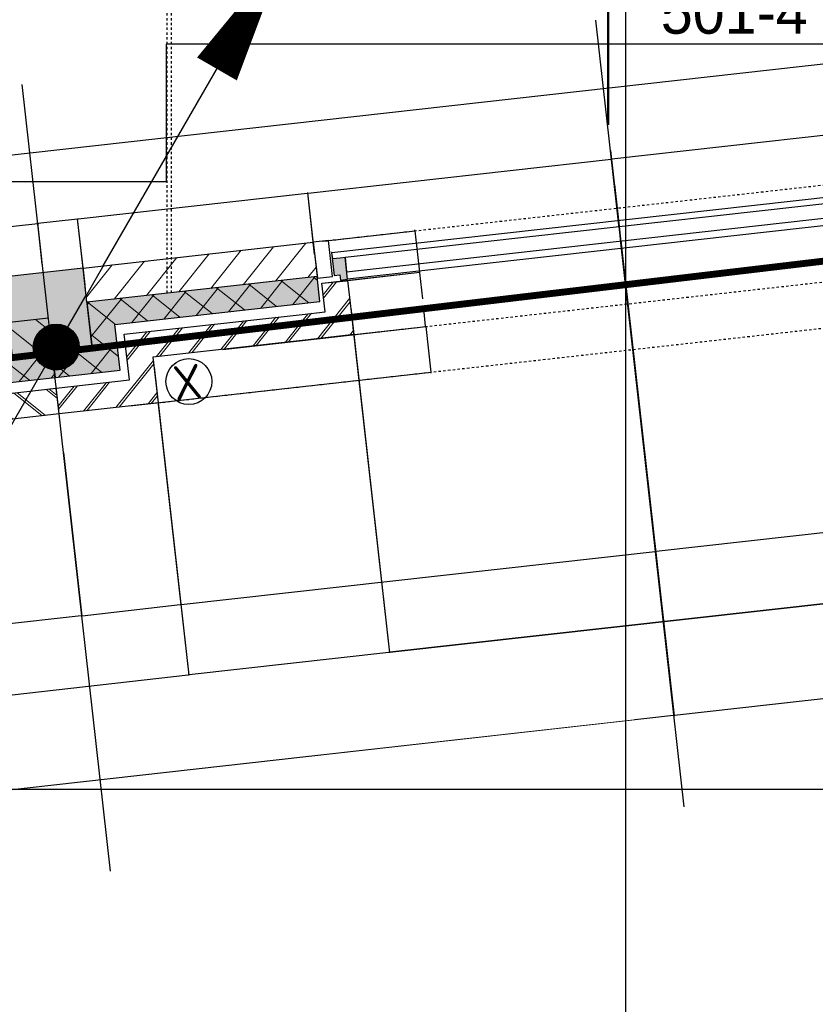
# Model space of a CAD drawing. Header units: millimetres. Extents: x -38031 to 110605, y -22066 to 88711.
# Tile 68 of 150: x 47969 to 51436, y 2562 to 6853. Entities that reach past the tile are written whole.
import ezdxf

# ---------------------------------------------------------------- set-up
doc = ezdxf.new("R2010")
doc.units = ezdxf.units.MM
doc.header["$LTSCALE"] = 50
doc.set_wipeout_variables(frame=1)
for name, pattern in [('HIDDEN', [9.525, 6.35, -3.175]), ('STYLE_01', [0.41664, 0.20828, -0.20836]), ('STYLE_06', [1.04164, 0.625, -0.20828, 0.06943, -0.13893])]:
    doc.linetypes.add(name, pattern=pattern)
for name, color, linetype in [('AL$1A---_ALGEMEEN', 8, 'Continuous'), ('AM$1A---_ARCERING', 8, 'Continuous'), ('AT$1A---_TEKST100', 8, 'Continuous'), ('Bouwkundig', 8, 'Continuous'), ('brandscheiding', 5, 'HIDDEN'), ('EL6121--', 3, 'Continuous'), ('stramien', 1, 'Continuous'), ('versterkte strook', 7, 'Continuous')]:
    doc.layers.add(name, color=color, linetype=linetype)
doc.styles.add('Arial', font='ARIAL.TTF')
doc.styles.add('Arial (bold)', font='iso.shx')
doc.styles.add('Geneva', font='txt')
doc.styles.get("Standard").update_dxf_attribs({"font": 'iso.shx'})
doc.dimstyles.new('VyA', dxfattribs={"dimtxt": 2.272868, "dimasz": 2.120801, "dimexe": 1.5, "dimexo": 1.59, "dimgap": 0.5, "dimtad": 1, "dimdec": 0, "dimzin": 11, "dimtxsty": 'Arial', "dimblk": 'VW_SLASH', "dimcen": 0, "dimdle": 1, "dimazin": 0, "dimtfac": 0.8, "dimtdec": 0, "dimtix": 1, "dimtmove": 0, "dimatfit": 0, "dimldrblk": 'VW_FILLEDARROW', "dimfxl": 0, "dimfrac": 2, "dimtolj": 1, "dimtzin": 11, "dimarcsym": 0})
pattern_1 = [(135, (0, 0), (70.71068, 70.71068), []), (45, (299.34, -299.34), (70.71068, -70.71068), [])]
pattern_2 = [(45, (0, 0), (70.71068, -70.71068), []), (45, (7.07, -7.07), (70.71068, -70.71068), [])]
pattern_3 = [(45, (0, 0), (70.71068, -70.71068), [])]

# ---------------------------------------------------------------- blocks, each defined once
blk = doc.blocks.new('E00170')
at = {"color": 0, "linetype": 'Continuous'}
for q in [(5, 8.66), (-5, -8.66)]:
    blk.add_line((0, 0), q, dxfattribs=at)
for points in [[(5, 8.66, 0, 1, 0), (3.5, 6.062, 1, 1, 0)], [(-5, -8.66, 0, 1, 0), (-3.5, -6.062, 1, 1, 0)]]:
    blk.add_lwpolyline(points, format="xyseb", dxfattribs=at)
at = {"color": 0, "const_width": 0.5}
blk.add_lwpolyline([(-0.25, 0, 1), (0.25, 0, 1)], format="xyb", close=True, dxfattribs=at)
at = {"color": 0, "linetype": 'Continuous'}
blk.add_circle((0, 0), 0.5, dxfattribs=at)
blk = doc.blocks.new('detailnr plf ver')
at = {"layer": 'AL$1A---_ALGEMEEN', "color": 0, "lineweight": 50}
blk.add_line((0, -300), (0, 300), dxfattribs=at)
at = {"layer": 'AL$1A---_ALGEMEEN', "color": 0, "flags": 1}
blk.add_attdef('detailnr', (0, -300), '', height=0.2, dxfattribs=at)
at = {"layer": 'AT$1A---_TEKST100', "insert": (229.7, 614.1), "char_height": 187.134, "attachment_point": 1, "line_spacing_factor": 1.057281, "style": 'Geneva'}
blk.add_mtext('{\\C256;\\ldetail \\P501-4}', dxfattribs=at)
blk = doc.blocks.new('zijdetail kozijn 2kops')
at = {"color": 0}
blk.add_wipeout([(-63, 420), (-130, 420), (-130, 262), (-63, 262)], dxfattribs=at).dxf.layer = 'AL$1A---_ALGEMEEN'
at = {"layer": 'AM$1A---_ARCERING', "linetype": 'Continuous', "lineweight": 0}
blk.add_hatch(color=256, dxfattribs=at).paths.add_polyline_path([(-54.2, 338), (-54.2, 366), (-56, 366), (-56, 266), (-31, 266), (-31, 243), (0, 243), (0, 338), (-22, 338)])
at = {"layer": 'AL$1A---_ALGEMEEN', "color": 0}
for points in [[(-63, 420), (-130, 420), (-130, 262), (-63, 262)], [(-54.2, 338), (-54.2, 366), (-56, 366), (-56, 266), (-31, 266), (-31, 243), (0, 243), (0, 338), (-22, 338)]]:
    blk.add_lwpolyline(points, close=True, dxfattribs=at)
blk = doc.blocks.new('31x_alu-bg-mk105b-p')
at = {"color": 0}
blk.add_wipeout([(-338, 1648), (-338, 0), (-276, 0), (-276, 1648)], dxfattribs=at).dxf.layer = 'AL$1A---_ALGEMEEN'
at = {"layer": 'AL$1A---_ALGEMEEN', "color": 0}
blk.add_lwpolyline([(-338, 1648), (-338, 0), (-276, 0), (-276, 1648)], close=True, dxfattribs=at)
at = {"layer": 'AL$1A---_ALGEMEEN', "color": 0, "xscale": -1, "rotation": 90}
blk.add_blockref('zijdetail kozijn 2kops', (0, 1648), dxfattribs=at)
at = {"layer": 'AL$1A---_ALGEMEEN', "color": 0, "rotation": 90}
blk.add_blockref('zijdetail kozijn 2kops', (0, 0), dxfattribs=at)
at = {"layer": 'AL$1A---_ALGEMEEN', "color": 0}
for p, q in [((-270, 2082), (-270, 1778)), ((-366, 1702.2), (-366, -54.2)), ((-270, -434), (-270, -130))]:
    blk.add_line(p, q, dxfattribs=at)
at = {"layer": 'AL$1A---_ALGEMEEN', "color": 0, "linetype": 'STYLE_01'}
blk.add_line((-420, 1711), (-420, -63), dxfattribs=at)
at = {"color": 0}
for points in [[(0, 1648), (-238, 1648), (-238, 1761), (-114, 1761), (-113, 1761), (-113, 2082), (0, 2082), (0, 1761)], [(0, 0), (-238, 0), (-238, -113), (-114, -113), (-113, -113), (-113, -434), (0, -434), (0, -113)]]:
    blk.add_wipeout(points, dxfattribs=at).dxf.layer = 'AL$1A---_ALGEMEEN'
at = {"layer": 'AM$1A---_ARCERING', "linetype": 'Continuous', "lineweight": 0}
for points in [[(-270, 1778), (-160, 1778), (-160, 2082), (-270, 2082)], [(-270, -130), (-160, -130), (-160, -434), (-270, -434)]]:
    blk.add_hatch(color=256, dxfattribs=at).paths.add_polyline_path(points)
at = {"layer": 'AM$1A---_ARCERING', "linetype": 'Continuous', "lineweight": 5}
h = blk.add_hatch(dxfattribs=at)
h.set_pattern_fill('ISOLATIE', color=256, style=0, pattern_type=2)
h.set_pattern_definition(pattern_1)
h.paths.add_polyline_path([(-270, 1778), (-160, 1778), (-160, 2082), (-270, 2082)])
h = blk.add_hatch(dxfattribs=at)
h.set_pattern_fill('BAKSTEEN', color=256, style=0, pattern_type=2)
h.set_pattern_definition(pattern_2)
h.paths.add_polyline_path([(0, 1648), (-238, 1648), (-238, 1761), (-114, 1761), (-113, 1761), (-113, 2082), (0, 2082), (0, 1761)])
h = blk.add_hatch(dxfattribs=at)
h.set_pattern_fill('BAKSTEEN', color=256, style=0, pattern_type=2)
h.set_pattern_definition(pattern_2)
h.paths.add_polyline_path([(0, 0), (-238, 0), (-238, -113), (-114, -113), (-113, -113), (-113, -434), (0, -434), (0, -113)])
h = blk.add_hatch(dxfattribs=at)
h.set_pattern_fill('ISOLATIE', color=256, style=0, pattern_type=2)
h.set_pattern_definition(pattern_1)
h.paths.add_polyline_path([(-270, -130), (-160, -130), (-160, -434), (-270, -434)])
at = {"layer": 'AL$1A---_ALGEMEEN', "color": 0}
for p, q in [((-113, 1761), (-113, 2082)), ((-243, 0), (-243, 1648)), ((-113, -113), (-113, -434))]:
    blk.add_line(p, q, dxfattribs=at)
at = {"layer": 'AL$1A---_ALGEMEEN', "color": 0, "linetype": 'STYLE_01'}
blk.add_line((0, 1648), (0, -17.4), dxfattribs=at)
at = {"layer": 'AL$1A---_ALGEMEEN', "color": 0, "flags": 128}
for points in [[(-270, 1778), (-160, 1778), (-160, 2082)], [(0, 2082), (0, 1761), (0, 1648)], [(0, 1648), (-238, 1648), (-238, 1761), (-114, 1761)], [(0, 0), (-238, 0), (-238, -113), (-114, -113)], [(0, -434), (0, -113), (0, 0)], [(-270, -130), (-160, -130), (-160, -434)]]:
    blk.add_lwpolyline(points, dxfattribs=at)
at = {"color": 0}
for points in [[(-270, 1778), (-270, 2082), (-420, 2082), (-420, 1778)], [(-270, -130), (-420, -130), (-420, -434), (-270, -434)]]:
    blk.add_wipeout(points, dxfattribs=at).dxf.layer = 'AL$1A---_ALGEMEEN'
at = {"layer": 'AM$1A---_ARCERING', "linetype": 'Continuous', "lineweight": 5}
h = blk.add_hatch(dxfattribs=at)
h.set_pattern_fill('KALKZANDSTEEN', color=256, style=0, pattern_type=2)
h.set_pattern_definition(pattern_3)
h.paths.add_polyline_path([(-270, 1778), (-270, 2082), (-420, 2082), (-420, 1778)])
h = blk.add_hatch(dxfattribs=at)
h.set_pattern_fill('KALKZANDSTEEN', color=256, style=0, pattern_type=2)
h.set_pattern_definition(pattern_3)
h.paths.add_polyline_path([(-270, -130), (-420, -130), (-420, -434), (-270, -434)])
at = {"layer": 'AL$1A---_ALGEMEEN', "color": 0}
for p, q in [((-270, 1778), (-270, 2082)), ((-369.5, 1750.2), (-369.5, -174)), ((-270, -434), (-270, -130))]:
    blk.add_line(p, q, dxfattribs=at)
at = {"layer": 'AL$1A---_ALGEMEEN', "color": 0, "flags": 128}
for points in [[(-420, 2082), (-420, 1778), (-270, 1778)], [(-270, -130), (-420, -130), (-420, -434)]]:
    blk.add_lwpolyline(points, dxfattribs=at)
at = {"layer": 'AL$1A---_ALGEMEEN', "color": 0}
for points in [[(-369, 1824), (-270, 1824), (-270, 2082)], [(-369, -174), (-270, -174), (-270, -433)]]:
    blk.add_lwpolyline(points, dxfattribs=at)
blk = doc.blocks.new('kolom 350x350')
at = {"layer": 'AM$1A---_ARCERING', "linetype": 'Continuous', "lineweight": 0}
blk.add_hatch(color=256, dxfattribs=at).paths.add_polyline_path([(-175, 350), (175, 350), (175, 0), (-175, 0)])
at = {"layer": 'AL$1A---_ALGEMEEN', "color": 0}
blk.add_lwpolyline([(-175, 350), (175, 350), (175, 0), (-175, 0)], close=True, dxfattribs=at)
blk = doc.blocks.new('31x_alu-bg-mk127-p')
at = {"color": 0}
blk.add_wipeout([(-878, 338), (-3281, 338), (-3281, 276), (-878, 276)], dxfattribs=at).dxf.layer = 'AL$1A---_ALGEMEEN'
at = {"layer": 'AL$1A---_ALGEMEEN', "color": 0}
blk.add_lwpolyline([(-878, 338), (-3281, 338), (-3281, 276), (-878, 276)], close=True, dxfattribs=at)
blk.add_blockref('zijdetail kozijn 2kops', (-3281, 0), dxfattribs=at)
at = {"layer": 'AL$1A---_ALGEMEEN', "color": 0, "xscale": -1}
blk.add_blockref('zijdetail kozijn 2kops', (-878, 0), dxfattribs=at)
at = {"layer": 'AL$1A---_ALGEMEEN', "color": 0}
blk.add_line((-3335.2, 366), (-823.8, 366), dxfattribs=at)
at = {"color": 0}
blk.add_wipeout([(-665, 113), (-765, 113), (-765, 238), (-878, 238), (-878, 0), (-665, 0)], dxfattribs=at).dxf.layer = 'AL$1A---_ALGEMEEN'
at = {"layer": 'AM$1A---_ARCERING', "linetype": 'Continuous', "lineweight": 5}
h = blk.add_hatch(dxfattribs=at)
h.set_pattern_fill('BAKSTEEN', color=256, style=0, pattern_type=2)
h.set_pattern_definition(pattern_2)
edge = h.paths.add_edge_path()
edge.add_line((-665, 113), (-765, 113))
edge.add_line((-765, 113), (-765, 238))
edge.add_line((-765, 238), (-878, 238))
edge.add_line((-878, 238), (-878, 0))
edge.add_line((-878, 0), (-665, 0))
at = {"layer": 'AL$1A---_ALGEMEEN', "color": 0}
blk.add_line((-878, 243), (-3281, 243), dxfattribs=at)
blk.add_lwpolyline([(-665, 113), (-765, 113), (-765, 238), (-878, 238), (-878, 0), (-665, 0)], dxfattribs=at)
at = {"color": 0}
blk.add_wipeout([(-3494, 113), (-3394, 113), (-3394, 238), (-3281, 238), (-3281, 0), (-3494, 0)], dxfattribs=at).dxf.layer = 'AL$1A---_ALGEMEEN'
at = {"layer": 'AM$1A---_ARCERING', "linetype": 'Continuous', "lineweight": 5}
h = blk.add_hatch(dxfattribs=at)
h.set_pattern_fill('BAKSTEEN', color=256, style=0, pattern_type=2)
h.set_pattern_definition(pattern_2)
edge = h.paths.add_edge_path()
edge.add_line((-3494, 113), (-3394, 113))
edge.add_line((-3394, 113), (-3394, 238))
edge.add_line((-3394, 238), (-3281, 238))
edge.add_line((-3281, 238), (-3281, 0))
edge.add_line((-3281, 0), (-3494, 0))
at = {"layer": 'AL$1A---_ALGEMEEN', "color": 0}
blk.add_lwpolyline([(-3494, 113), (-3394, 113), (-3394, 238), (-3281, 238), (-3281, 0), (-3494, 0)], dxfattribs=at)
blk = doc.blocks.new('21x_zaagwerk')
at = {"layer": 'AL$1A---_ALGEMEEN', "color": 0}
blk.add_circle((0, 0), 100, dxfattribs=at)
at = {"layer": 'AT$1A---_TEKST100', "insert": (-67.8, 73.6), "char_height": 151.525, "attachment_point": 1, "line_spacing_factor": 0.967741, "style": 'Arial (bold)'}
blk.add_mtext('{\\C256;\\lX}', dxfattribs=at)
blk = doc.blocks.new('VW_SLASH')
at = {"layer": 'AL$1A---_ALGEMEEN', "color": 0, "linetype": 'ByBlock', "lineweight": -2}
blk.add_line((0, 0), (-1, 0), dxfattribs=at)
at = {"layer": 'AL$1A---_ALGEMEEN', "color": 0, "linetype": 'ByBlock', "lineweight": 5}
blk.add_line((0.5, 0.5), (-0.5, -0.5), dxfattribs=at)
blk = doc.blocks.new('*D1995')
at = {"layer": 'AL$1A---_ALGEMEEN', "color": 0, "lineweight": -2}
for p, q in [((-38936.7, -71.6), (-38936.7, -1464.8)), ((-36534.7, -71.6), (-36534.7, -1464.8)), ((-38934.6, -1463.3), (-36536.8, -1463.3))]:
    blk.add_line(p, q, dxfattribs=at)
at = {"layer": 'AL$1A---_ALGEMEEN', "color": 0, "lineweight": -2, "xscale": 2.12080078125, "yscale": 2.12080078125, "zscale": 2.12080078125, "rotation": 180}
blk.add_blockref('VW_SLASH', (-38936.7, -1463.3), dxfattribs=at)
at = {"layer": 'AL$1A---_ALGEMEEN', "color": 0, "lineweight": -2, "xscale": 2.12080078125, "yscale": 2.12080078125, "zscale": 2.12080078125}
blk.add_blockref('VW_SLASH', (-36534.7, -1463.3), dxfattribs=at)
blk = doc.blocks.new('VW_FILLEDARROW')
at = {"layer": 'AL$1A---_ALGEMEEN', "color": 0, "lineweight": -2}
blk.add_solid([(0, 0), (0.5, 0.5), (0.5, -0.5)], dxfattribs=at)
blk = doc.blocks.new('*D2025')
at = {"layer": 'AL$1A---_ALGEMEEN', "color": 0, "lineweight": -2}
for p, q in [((-38936.5, -24), (-38936.5, -1464.8)), ((-39816.5, -144), (-39816.5, -1464.8)), ((-38938.6, -1463.3), (-39814.4, -1463.3))]:
    blk.add_line(p, q, dxfattribs=at)
at = {"layer": 'AL$1A---_ALGEMEEN', "color": 0, "lineweight": -2, "xscale": 2.12080078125, "yscale": 2.12080078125, "zscale": 2.12080078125, "rotation": 180}
blk.add_blockref('VW_SLASH', (-39816.5, -1463.3), dxfattribs=at)
at = {"layer": 'AL$1A---_ALGEMEEN', "color": 0, "lineweight": -2, "xscale": 2.12080078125, "yscale": 2.12080078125, "zscale": 2.12080078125}
blk.add_blockref('VW_SLASH', (-38936.5, -1463.3), dxfattribs=at)
blk = doc.blocks.new('*D2026')
at = {"layer": 'AL$1A---_ALGEMEEN', "color": 0, "lineweight": -2}
for p, q in [((-38936.5, 47.4), (-38936.5, -1464.8)), ((-36533.5, 47.4), (-36533.5, -1464.8)), ((-36535.6, -1463.3), (-38934.4, -1463.3))]:
    blk.add_line(p, q, dxfattribs=at)
at = {"layer": 'AL$1A---_ALGEMEEN', "color": 0, "lineweight": -2, "xscale": 2.12080078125, "yscale": 2.12080078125, "zscale": 2.12080078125, "rotation": 180}
blk.add_blockref('VW_SLASH', (-38936.5, -1463.3), dxfattribs=at)
at = {"layer": 'AL$1A---_ALGEMEEN', "color": 0, "lineweight": -2, "xscale": 2.12080078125, "yscale": 2.12080078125, "zscale": 2.12080078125}
blk.add_blockref('VW_SLASH', (-36533.5, -1463.3), dxfattribs=at)
blk = doc.blocks.new('*D2028')
at = {"layer": 'AL$1A---_ALGEMEEN', "color": 0, "lineweight": -2}
for p, q in [((-40684.5, -114), (-40684.5, -1464.8)), ((-39816.5, -114), (-39816.5, -1464.8)), ((-40682.4, -1463.3), (-39818.6, -1463.3))]:
    blk.add_line(p, q, dxfattribs=at)
at = {"layer": 'AL$1A---_ALGEMEEN', "color": 0, "lineweight": -2, "xscale": 2.12080078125, "yscale": 2.12080078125, "zscale": 2.12080078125, "rotation": 180}
blk.add_blockref('VW_SLASH', (-40684.5, -1463.3), dxfattribs=at)
at = {"layer": 'AL$1A---_ALGEMEEN', "color": 0, "lineweight": -2, "xscale": 2.12080078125, "yscale": 2.12080078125, "zscale": 2.12080078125}
blk.add_blockref('VW_SLASH', (-39816.5, -1463.3), dxfattribs=at)
blk = doc.blocks.new('*D2061')
at = {"layer": 'AL$1A---_ALGEMEEN', "color": 0, "lineweight": -2}
for p, q in [((-37735, 603.4), (-37735, -1876.5)), ((-33961.5, 453.4), (-33961.5, -1876.5)), ((-33963.6, -1875), (-37732.9, -1875))]:
    blk.add_line(p, q, dxfattribs=at)
at = {"layer": 'AL$1A---_ALGEMEEN', "color": 0, "lineweight": -2, "xscale": 2.12080078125, "yscale": 2.12080078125, "zscale": 2.12080078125, "rotation": 180}
blk.add_blockref('VW_SLASH', (-37735, -1875), dxfattribs=at)
at = {"layer": 'AL$1A---_ALGEMEEN', "color": 0, "lineweight": -2, "xscale": 2.12080078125, "yscale": 2.12080078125, "zscale": 2.12080078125}
blk.add_blockref('VW_SLASH', (-33961.5, -1875), dxfattribs=at)
blk = doc.blocks.new('*D2062')
at = {"layer": 'AL$1A---_ALGEMEEN', "color": 0, "lineweight": -2}
for p, q in [((-41508.5, 603.4), (-41508.5, -1876.5)), ((-37735, 453.4), (-37735, -1876.5)), ((-37737.1, -1875), (-41506.4, -1875))]:
    blk.add_line(p, q, dxfattribs=at)
at = {"layer": 'AL$1A---_ALGEMEEN', "color": 0, "lineweight": -2, "xscale": 2.12080078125, "yscale": 2.12080078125, "zscale": 2.12080078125, "rotation": 180}
blk.add_blockref('VW_SLASH', (-41508.5, -1875), dxfattribs=at)
at = {"layer": 'AL$1A---_ALGEMEEN', "color": 0, "lineweight": -2, "xscale": 2.12080078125, "yscale": 2.12080078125, "zscale": 2.12080078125}
blk.add_blockref('VW_SLASH', (-37735, -1875), dxfattribs=at)
blk = doc.blocks.new('*D2082')
at = {"layer": 'AL$1A---_ALGEMEEN', "color": 0, "lineweight": -2}
for p, q in [((-40252.6, 565), (-40254.7, 565)), ((-40250.5, 387.3), (-40250.5, 566.5)), ((-40075.5, 565), (-40250.5, 565)), ((-40075.5, 276.6), (-40075.5, 566.5)), ((-40073.4, 565), (-40071.3, 565))]:
    blk.add_line(p, q, dxfattribs=at)
at = {"layer": 'AL$1A---_ALGEMEEN', "color": 0, "lineweight": -2, "xscale": 2.12080078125, "yscale": 2.12080078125, "zscale": 2.12080078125}
blk.add_blockref('VW_SLASH', (-40250.5, 565), dxfattribs=at)
at = {"layer": 'AL$1A---_ALGEMEEN', "color": 0, "lineweight": -2, "xscale": 2.12080078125, "yscale": 2.12080078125, "zscale": 2.12080078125, "rotation": 180}
blk.add_blockref('VW_SLASH', (-40075.5, 565), dxfattribs=at)
blk = doc.blocks.new('*D2099')
at = {"layer": 'AL$1A---_ALGEMEEN', "color": 0, "lineweight": -2}
for p, q in [((-39510.4, -70), (-38619.5, -70)), ((-38621, -67.9), (-38621, -65.7)), ((-38621, -70), (-38621, -270)), ((-39940.4, -270), (-38619.5, -270)), ((-38621, -272.1), (-38621, -274.2))]:
    blk.add_line(p, q, dxfattribs=at)
at = {"layer": 'AL$1A---_ALGEMEEN', "color": 0, "lineweight": -2, "xscale": 2.12080078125, "yscale": 2.12080078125, "zscale": 2.12080078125}
for p, rotation in [((-38621, -70), 270), ((-38621, -270), 90)]:
    blk.add_blockref('VW_SLASH', p, dxfattribs=dict(at, rotation=rotation))
blk = doc.blocks.new('*D2100')
at = {"layer": 'AL$1A---_ALGEMEEN', "color": 0, "lineweight": -2}
for p, q in [((-38935.1, 168), (-38619.5, 168)), ((-38621, 165.9), (-38621, 51.7)), ((-38621, -67.9), (-38621, -6.6)), ((-38935.1, -70), (-38619.5, -70))]:
    blk.add_line(p, q, dxfattribs=at)
at = {"layer": 'AL$1A---_ALGEMEEN', "color": 0, "lineweight": -2, "xscale": 2.12080078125, "yscale": 2.12080078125, "zscale": 2.12080078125}
for p, rotation in [((-38621, 168), 90), ((-38621, -70), 270)]:
    blk.add_blockref('VW_SLASH', p, dxfattribs=dict(at, rotation=rotation))
blk = doc.blocks.new('*D2101')
at = {"layer": 'AL$1A---_ALGEMEEN', "color": 0, "lineweight": -2}
for p, q in [((-39025.1, 350), (-38619.5, 350)), ((-38621, 352.1), (-38621, 354.2)), ((-38621, 350), (-38621, 168)), ((-39047.9, 168), (-38619.5, 168)), ((-38621, 165.9), (-38621, 163.8))]:
    blk.add_line(p, q, dxfattribs=at)
at = {"layer": 'AL$1A---_ALGEMEEN', "color": 0, "lineweight": -2, "xscale": 2.12080078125, "yscale": 2.12080078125, "zscale": 2.12080078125}
for p, rotation in [((-38621, 350), 270), ((-38621, 168), 90)]:
    blk.add_blockref('VW_SLASH', p, dxfattribs=dict(at, rotation=rotation))
blk = doc.blocks.new('*D2182')
at = {"layer": 'AL$1A---_ALGEMEEN', "color": 0, "lineweight": -2}
for p, q in [((-39816.5, -171.6), (-39816.5, -1156.5)), ((-40250.5, -439), (-40250.5, -1156.5)), ((-40248.4, -1155), (-39818.6, -1155))]:
    blk.add_line(p, q, dxfattribs=at)
at = {"layer": 'AL$1A---_ALGEMEEN', "color": 0, "lineweight": -2, "xscale": 2.12080078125, "yscale": 2.12080078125, "zscale": 2.12080078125, "rotation": 180}
blk.add_blockref('VW_SLASH', (-40250.5, -1155), dxfattribs=at)
at = {"layer": 'AL$1A---_ALGEMEEN', "color": 0, "lineweight": -2, "xscale": 2.12080078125, "yscale": 2.12080078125, "zscale": 2.12080078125}
blk.add_blockref('VW_SLASH', (-39816.5, -1155), dxfattribs=at)
blk = doc.blocks.new('*D2183')
at = {"layer": 'AL$1A---_ALGEMEEN', "color": 0, "lineweight": -2}
for p, q in [((-40684.5, -219), (-40684.5, -1156.5)), ((-40250.5, -494), (-40250.5, -1156.5)), ((-40252.6, -1155), (-40682.4, -1155))]:
    blk.add_line(p, q, dxfattribs=at)
at = {"layer": 'AL$1A---_ALGEMEEN', "color": 0, "lineweight": -2, "xscale": 2.12080078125, "yscale": 2.12080078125, "zscale": 2.12080078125, "rotation": 180}
blk.add_blockref('VW_SLASH', (-40684.5, -1155), dxfattribs=at)
at = {"layer": 'AL$1A---_ALGEMEEN', "color": 0, "lineweight": -2, "xscale": 2.12080078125, "yscale": 2.12080078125, "zscale": 2.12080078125}
blk.add_blockref('VW_SLASH', (-40250.5, -1155), dxfattribs=at)
blk = doc.blocks.new('*D2184')
at = {"layer": 'AL$1A---_ALGEMEEN', "color": 0, "lineweight": -2}
for p, q in [((-39816.5, -271.6), (-39816.5, -1156.5)), ((-37735, -551.6), (-37735, -1156.5)), ((-39814.4, -1155), (-37737.1, -1155))]:
    blk.add_line(p, q, dxfattribs=at)
at = {"layer": 'AL$1A---_ALGEMEEN', "color": 0, "lineweight": -2, "xscale": 2.12080078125, "yscale": 2.12080078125, "zscale": 2.12080078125, "rotation": 180}
blk.add_blockref('VW_SLASH', (-39816.5, -1155), dxfattribs=at)
at = {"layer": 'AL$1A---_ALGEMEEN', "color": 0, "lineweight": -2, "xscale": 2.12080078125, "yscale": 2.12080078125, "zscale": 2.12080078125}
blk.add_blockref('VW_SLASH', (-37735, -1155), dxfattribs=at)
blk = doc.blocks.new('*D2185')
at = {"layer": 'AL$1A---_ALGEMEEN', "color": 0, "lineweight": -2}
for p, q in [((-35653.5, -158.6), (-35653.5, -1156.5)), ((-37735, -551.6), (-37735, -1156.5)), ((-37732.9, -1155), (-35655.6, -1155))]:
    blk.add_line(p, q, dxfattribs=at)
at = {"layer": 'AL$1A---_ALGEMEEN', "color": 0, "lineweight": -2, "xscale": 2.12080078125, "yscale": 2.12080078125, "zscale": 2.12080078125, "rotation": 180}
blk.add_blockref('VW_SLASH', (-37735, -1155), dxfattribs=at)
at = {"layer": 'AL$1A---_ALGEMEEN', "color": 0, "lineweight": -2, "xscale": 2.12080078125, "yscale": 2.12080078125, "zscale": 2.12080078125}
blk.add_blockref('VW_SLASH', (-35653.5, -1155), dxfattribs=at)
blk = doc.blocks.new('*D2247')
at = {"layer": 'AL$1A---_ALGEMEEN', "color": 0, "lineweight": -2}
for p, q in [((-40427.6, 565), (-40429.7, 565)), ((-40425.5, 209.1), (-40425.5, 566.5)), ((-40425.5, 565), (-40250.5, 565)), ((-40250.5, 409.1), (-40250.5, 566.5)), ((-40248.4, 565), (-40246.3, 565))]:
    blk.add_line(p, q, dxfattribs=at)
at = {"layer": 'AL$1A---_ALGEMEEN', "color": 0, "lineweight": -2, "xscale": 2.12080078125, "yscale": 2.12080078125, "zscale": 2.12080078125}
blk.add_blockref('VW_SLASH', (-40425.5, 565), dxfattribs=at)
at = {"layer": 'AL$1A---_ALGEMEEN', "color": 0, "lineweight": -2, "xscale": 2.12080078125, "yscale": 2.12080078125, "zscale": 2.12080078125, "rotation": 180}
blk.add_blockref('VW_SLASH', (-40250.5, 565), dxfattribs=at)
blk = doc.blocks.new('*D2248')
at = {"layer": 'AL$1A---_ALGEMEEN', "color": 0, "lineweight": -2}
for p, q in [((-39066.5, 304.1), (-39066.5, 566.5)), ((-39064.4, 565), (-37737.1, 565)), ((-37735, 566.6), (-37735, 566.5))]:
    blk.add_line(p, q, dxfattribs=at)
at = {"layer": 'AL$1A---_ALGEMEEN', "color": 0, "lineweight": -2, "xscale": 2.12080078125, "yscale": 2.12080078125, "zscale": 2.12080078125, "rotation": 180}
blk.add_blockref('VW_SLASH', (-39066.5, 565), dxfattribs=at)
at = {"layer": 'AL$1A---_ALGEMEEN', "color": 0, "lineweight": -2, "xscale": 2.12080078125, "yscale": 2.12080078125, "zscale": 2.12080078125}
blk.add_blockref('VW_SLASH', (-37735, 565), dxfattribs=at)
blk = doc.blocks.new('*D2249')
at = {"layer": 'AL$1A---_ALGEMEEN', "color": 0, "lineweight": -2}
for p, q in [((-40075.5, 259.1), (-40075.5, 566.5)), ((-40073.4, 565), (-39068.6, 565)), ((-39066.5, 297.6), (-39066.5, 566.5))]:
    blk.add_line(p, q, dxfattribs=at)
at = {"layer": 'AL$1A---_ALGEMEEN', "color": 0, "lineweight": -2, "xscale": 2.12080078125, "yscale": 2.12080078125, "zscale": 2.12080078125, "rotation": 180}
blk.add_blockref('VW_SLASH', (-40075.5, 565), dxfattribs=at)
at = {"layer": 'AL$1A---_ALGEMEEN', "color": 0, "lineweight": -2, "xscale": 2.12080078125, "yscale": 2.12080078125, "zscale": 2.12080078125}
blk.add_blockref('VW_SLASH', (-39066.5, 565), dxfattribs=at)
blk = doc.blocks.new('*D2250')
at = {"layer": 'AL$1A---_ALGEMEEN', "color": 0, "lineweight": -2}
for p, q in [((-37735, 566.6), (-37735, 566.5)), ((-36405.6, 565), (-37732.9, 565)), ((-36403.5, 319.1), (-36403.5, 566.5))]:
    blk.add_line(p, q, dxfattribs=at)
at = {"layer": 'AL$1A---_ALGEMEEN', "color": 0, "lineweight": -2, "xscale": 2.12080078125, "yscale": 2.12080078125, "zscale": 2.12080078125, "rotation": 180}
blk.add_blockref('VW_SLASH', (-37735, 565), dxfattribs=at)
at = {"layer": 'AL$1A---_ALGEMEEN', "color": 0, "lineweight": -2, "xscale": 2.12080078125, "yscale": 2.12080078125, "zscale": 2.12080078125}
blk.add_blockref('VW_SLASH', (-36403.5, 565), dxfattribs=at)
blk = doc.blocks.new('Group-87')
at = {"layer": 'AL$1A---_ALGEMEEN', "color": 0, "linetype": 'STYLE_01'}
for p, q in [((-7751, -2986.9), (-7751, -22912.4)), ((-7731, -2986.9), (-7731, -22912.4))]:
    blk.add_line(p, q, dxfattribs=at)
blk = doc.blocks.new('metselwerk zo gevel 2150+')
at = {"layer": 'AM$1A---_ARCERING', "linetype": 'Continuous', "lineweight": 0}
blk.add_hatch(color=256, dxfattribs=at).paths.add_polyline_path([(-39965.5, -109.97373), (-39965.5, 90.02627), (-39066.5, 90.02627), (-39066.5, 200.02627), (-40075.5, 200.02627), (-40075.5, 0.02627), (-40250.5, 0.02627), (-40250.5, -109.97373)])
at = {"layer": 'AM$1A---_ARCERING', "linetype": 'Continuous', "lineweight": 5}
h = blk.add_hatch(dxfattribs=at)
h.set_pattern_fill('ISOLATIE', color=256, style=0, pattern_type=2)
h.set_pattern_definition(pattern_1)
h.paths.add_polyline_path([(-39965.5, -109.97373), (-39965.5, 90.02627), (-39066.5, 90.02627), (-39066.5, 200.02627), (-40075.5, 200.02627), (-40075.5, 0.02627), (-40250.5, 0.02627), (-40250.5, -109.97373)])
at = {"layer": 'AL$1A---_ALGEMEEN', "color": 0, "linetype": 'STYLE_01'}
blk.add_line((-39816.5, -269.97373), (-35653.5, -269.97373), dxfattribs=at)
at = {"layer": 'AL$1A---_ALGEMEEN', "color": 0}
blk.add_lwpolyline([(-39965.5, -109.97373), (-39965.5, 90.02627), (-39066.5, 90.02627), (-39066.5, 200.02627), (-40075.5, 200.02627), (-40075.5, 0.02627), (-40250.5, 0.02627), (-40250.5, -109.97373)], close=True, dxfattribs=at)
blk.add_blockref('21x_zaagwerk', (-39673.08538, -192.95789), dxfattribs=at)
dim = blk.add_linear_dim(base=(-40250.5, 564.99214), p1=(-40425.5, 207.55464), p2=(-40250.5, 407.55464), dimstyle='VyA', override={"dimtxt": 2.272868, "dimgap": 25, "dimlfac": 50, "dimpost": '<>', "dimtxsty": 'Arial', "dimtmove": 2}, dxfattribs=at)
dim.commit()
dim.dimension.update_dxf_attribs({"geometry": '*D2247', "text_midpoint": (-40407.74403, 589.99214), "dimtype": 128})
for base, p1, p2, picture, middle in [((-35653.5, -1155.00786), (-37735, -550.00786), (-35653.5, -156.96594), '*D2185', (-36694.25, -1128.8474)), ((-37735, -1155.00786), (-39816.5, -269.97373), (-37735, -550.00786), '*D2184', (-38775.75, -1128.8474))]:
    dim = blk.add_linear_dim(base=base, p1=p1, p2=p2, dimstyle='VyA', override={"dimtxt": 2.272868, "dimgap": 25, "dimdec": 1, "dimlfac": 50, "dimpost": '<>', "dimtxsty": 'Arial', "dimtmove": 2}, dxfattribs=at)
    dim.commit()
    dim.dimension.update_dxf_attribs({"geometry": picture, "text_midpoint": middle})
at = {"color": 0}
blk.add_wipeout([(-39277.70061, -1874.84343), (-37910.86302, -1874.84343), (-37910.86302, -1692.28093), (-39277.70061, -1692.28093)], dxfattribs=at).dxf.layer = 'AL$1A---_ALGEMEEN'
at = {"layer": 'AL$1A---_ALGEMEEN', "color": 0, "rotation": 270}
blk.add_blockref('31x_alu-bg-mk105b-p', (-42332.49984, -269.97381), dxfattribs=at)
at = {"layer": 'AL$1A---_ALGEMEEN', "color": 0, "xscale": -1}
blk.add_blockref('kolom 350x350', (-40250.5, 0.02627), dxfattribs=at)
at = {"layer": 'AL$1A---_ALGEMEEN', "color": 0}
for base, p1, p2, override, picture, middle in [((-39816.5, -1463.28595), (-40684.49984, -112.44536), (-39816.5, -112.44536), {"dimtxt": 2.272868, "dimgap": 25, "dimlfac": 50, "dimpost": '7K-V=<>', "dimtxsty": 'Arial', "dimtmove": 2}, '*D2028', (-40250.49992, -1437.12471)), ((-39816.5, -1155.00786), (-40250.5, -437.44536), (-39816.5, -169.97373), {"dimtxt": 2.272868, "dimgap": 25, "dimlfac": 50, "dimpost": '<>', "dimtxsty": 'Arial', "dimtmove": 2}, '*D2182', (-40033.5, -1128.8474)), ((-40684.49984, -1155.00786), (-40250.5, -492.44536), (-40684.49984, -217.44536), {"dimtxt": 2.272868, "dimgap": 25, "dimlfac": 50, "dimpost": '<>', "dimtxsty": 'Arial', "dimtmove": 2}, '*D2183', (-40467.49992, -1128.8474))]:
    dim = blk.add_linear_dim(base=base, p1=p1, p2=p2, dimstyle='VyA', override=override, dxfattribs=at)
    dim.commit()
    dim.dimension.update_dxf_attribs({"geometry": picture, "text_midpoint": middle})
at = {"color": 0}
blk.add_wipeout([(-40075.5, 350.02627), (-39066.5, 350.02627), (-39066.5, 200.02627), (-40075.5, 200.02627)], dxfattribs=at).dxf.layer = 'AL$1A---_ALGEMEEN'
at = {"layer": 'AM$1A---_ARCERING', "linetype": 'Continuous', "lineweight": 5}
h = blk.add_hatch(dxfattribs=at)
h.set_pattern_fill('KALKZANDSTEEN', color=256, style=0, pattern_type=2)
h.set_pattern_definition(pattern_3)
h.paths.add_polyline_path([(-40075.5, 350.02627), (-39066.5, 350.02627), (-39066.5, 200.02627), (-40075.5, 200.02627)])
at = {"layer": 'AL$1A---_ALGEMEEN', "color": 0}
blk.add_lwpolyline([(-40075.5, 350.02627), (-39066.5, 350.02627), (-39066.5, 200.02627), (-40075.5, 200.02627)], close=True, dxfattribs=at)
dim = blk.add_linear_dim(base=(-40250.5, 564.99214), p1=(-40075.5, 275.02627), p2=(-40250.5, 385.74834), dimstyle='VyA', override={"dimtxt": 2.272868, "dimgap": 25, "dimlfac": 50, "dimpost": '<>', "dimtxsty": 'Arial', "dimtmove": 2}, dxfattribs=at)
dim.commit()
dim.dimension.update_dxf_attribs({"geometry": '*D2082', "text_midpoint": (-40093.58927, 589.99214), "dimtype": 128})
blk.add_blockref('31x_alu-bg-mk127-p', (-35655.5, -69.97373), dxfattribs=at)
blk.add_line((-37735, -2275.00786), (-37735, 1174.99214), dxfattribs=at)
at = {"layer": 'AL$1A---_ALGEMEEN', "color": 0, "linetype": 'STYLE_01'}
for p, q in [((-38999.5, 350.02627), (-36470.5, 350.02627)), ((-38936.5, -69.97373), (-36533.5, -69.97373))]:
    blk.add_line(p, q, dxfattribs=at)
at = {"layer": 'AL$1A---_ALGEMEEN', "color": 0}
for base, p1, p2, override, picture, middle in [((-41508.5, -1875.00786), (-37735, 454.99214), (-41508.5, 604.99214), {"dimtxt": 2.272868, "dimgap": 25, "dimdec": 1, "dimlfac": 50, "dimpost": '<>', "dimtxsty": 'Arial', "dimtmove": 2}, '*D2062', (-39621.75, -1848.8474)), ((-37735, -1875.00786), (-33961.5, 454.99214), (-37735, 604.99214), {"dimtxt": 2.272868, "dimgap": 25, "dimdec": 1, "dimlfac": 50, "dimpost": '<>', "dimtxsty": 'Arial', "dimtmove": 2}, '*D2061', (-35848.25, -1848.8474)), ((-39066.5, 564.99214), (-40075.5, 257.55464), (-39066.5, 296.02626), {"dimtxt": 2.272868, "dimgap": 25, "dimdec": 1, "dimlfac": 50, "dimpost": '<>', "dimtxsty": 'Arial', "dimtmove": 2}, '*D2249', (-39571, 591.1526)), ((-37735, 564.99214), (-39066.5, 302.55464), (-37735, 564.99214), {"dimtxt": 2.272868, "dimgap": 25, "dimlfac": 50, "dimpost": '<>', "dimtxsty": 'Arial', "dimtmove": 2}, '*D2248', (-38400.75, 591.1526)), ((-37735, 564.99214), (-36403.5, 317.55464), (-37735, 564.99214), {"dimtxt": 2.272868, "dimgap": 25, "dimlfac": 50, "dimpost": '<>', "dimtxsty": 'Arial', "dimtmove": 2}, '*D2250', (-37069.25, 591.1526)), ((-38936.5, -1463.28595), (-36533.5, 49.02627), (-38936.5, 49.02627), {"dimtxt": 2.272868, "dimgap": 25, "dimlfac": 50, "dimpost": '19K+V=<>', "dimtxsty": 'Arial', "dimtmove": 2}, '*D2026', (-37735, -1437.12548)), ((-39816.5, -1463.28595), (-38936.5, -22.44536), (-39816.5, -142.44536), {"dimtxt": 2.272868, "dimgap": 25, "dimlfac": 50, "dimpost": '7K=<>', "dimtxsty": 'Arial', "dimtmove": 2}, '*D2025', (-39376.5, -1437.12548)), ((-36534.70363, -1463.28595), (-38936.70363, -69.99214), (-36534.70363, -69.99214), {"dimtxt": 2.272868, "dimgap": 25, "dimlfac": 50, "dimpost": '19K+V=<>', "dimtxsty": 'Arial', "dimtmove": 2}, '*D1995', (-37735.70363, -1437.12548))]:
    dim = blk.add_linear_dim(base=base, p1=p1, p2=p2, dimstyle='VyA', override=override, dxfattribs=at)
    dim.commit()
    dim.dimension.update_dxf_attribs({"geometry": picture, "text_midpoint": middle})
for base, p1, p2, override, picture, middle in [((-38621, 168.02627), (-39026.70363, 350.00786), (-39049.5, 168.02627), {"dimtxt": 2.272868, "dimgap": 25, "dimlfac": 50, "dimpost": '<>', "dimtxsty": 'Arial', "dimtmove": 2}, '*D2101', (-38596, 338.02421)), ((-38621, -69.99214), (-38936.70363, 168.00786), (-38936.70363, -69.99214), {"dimtxt": 2.272868, "dimgap": 25, "dimlfac": 50, "dimpost": '<>', "dimtxsty": 'Arial', "dimtmove": 2}, '*D2100', (-38596, 22.55464)), ((-38621, -269.97375), (-39511.96925, -69.97373), (-39941.96925, -269.97375), {"dimtxt": 2.272868, "dimgap": 25, "dimlfac": 50, "dimpost": '<>', "dimtxsty": 'Arial', "dimtix": 0, "dimtmove": 2}, '*D2099', (-38596, -300.99734))]:
    dim = blk.add_linear_dim(base=base, p1=p1, p2=p2, angle=90, dimstyle='VyA', override=override, dxfattribs=at)
    dim.commit()
    dim.dimension.update_dxf_attribs({"geometry": picture, "text_midpoint": middle, "dimtype": 128})
at = {"color": 0}
blk.add_wipeout([(-39816.5, -69.97373), (-39816.5, -269.97373), (-40250.49984, -269.97381), (-40250.49984, -156.96594), (-39929.49984, -156.96594), (-39929.49984, 43.02627), (-39149.49984, 43.02627), (-39149.5, -69.97373)], dxfattribs=at).dxf.layer = 'AL$1A---_ALGEMEEN'
at = {"layer": 'AM$1A---_ARCERING', "linetype": 'Continuous', "lineweight": 5}
h = blk.add_hatch(dxfattribs=at)
h.set_pattern_fill('BAKSTEEN', color=256, style=0, pattern_type=2)
h.set_pattern_definition(pattern_2)
h.paths.add_polyline_path([(-39816.5, -69.97373), (-39816.5, -269.97373), (-40250.49984, -269.97381), (-40250.49984, -156.96594), (-39929.49984, -156.96594), (-39929.49984, 43.02627), (-39149.49984, 43.02627), (-39149.5, -69.97373)])
at = {"layer": 'AL$1A---_ALGEMEEN', "color": 0}
for p, q in [((-40250.5, -2275.00786), (-40250.5, 1174.99214)), ((-39149.5, -69.97373), (-39816.5, -69.97373))]:
    blk.add_line(p, q, dxfattribs=at)
at = {"layer": 'AL$1A---_ALGEMEEN', "color": 0, "flags": 128}
for points in [[(-40250.49984, -156.96594), (-39929.49984, -156.96594), (-39929.49984, 43.02627), (-39149.49984, 43.02627)], [(-39816.5, -69.97373), (-39816.5, -269.97373), (-40250.49984, -269.97381)]]:
    blk.add_lwpolyline(points, dxfattribs=at)
blk = doc.blocks.new('200254 W 210e 19-03-2008')
at = {"layer": 'AL$1A---_ALGEMEEN', "xscale": 0.02, "yscale": 0.02, "zscale": 0.02}
blk.add_blockref('detailnr plf ver', (20045.407, 3149.835), dxfattribs=at)
at = {"layer": 'AL$1A---_ALGEMEEN', "xscale": 0.02, "yscale": 0.02, "zscale": 0.02, "rotation": 6.40755072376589}
blk.add_blockref('metselwerk zo gevel 2150+', (20796.952, 3213.846), dxfattribs=at)
at = {"layer": 'AL$1A---_ALGEMEEN'}
blk.add_lwpolyline([(19899.889, 3138.857), (19899.889, 3283.708), (20194.889, 3283.708), (20194.889, 3162.857), (20114.889, 3162.857), (20114.889, 3150.857), (20006.889, 3150.857), (20006.889, 3138.857)], close=True, dxfattribs=at)
at = {"layer": 'stramien', "linetype": 'STYLE_06', "ltscale": 50}
for p, q in [((20046.949, 2737.405), (20046.949, 3963.005)), ((19007.749, 3085.945), (21069.716, 3085.945))]:
    blk.add_line(p, q, dxfattribs=at)
at = {"layer": 'AL$1A---_ALGEMEEN', "xscale": 0.02, "yscale": 0.02, "zscale": 0.02}
blk.add_blockref('Group-87', (20161.969, 3587.445), dxfattribs=at)

msp = doc.modelspace()

# ---------------------------------------------------------------- block references
at = {"layer": 'Bouwkundig', "xscale": 50, "yscale": 50, "zscale": 50}
msp.add_blockref('200254 W 210e 19-03-2008', (-951737.5, -150797.3), dxfattribs=at)

# ---------------------------------------------------------------- next in the draw order: linework, layer by layer
at = {"layer": 'brandscheiding', "const_width": 30}
msp.add_lwpolyline([(16856.8, 29400.9), (9918.6, 29400.9), (9918.6, 23072), (10144.2, 23072), (10144.2, 1050.4), (22471.5, 2466.1), (22576.5, 2046.6), (26416.4, 2497), (26391.8, 2816.1), (58146.5, 6594.8)], dxfattribs=at)
at = {"layer": 'versterkte strook'}
msp.add_line((8732.7, 1860.9), (101326.6, 12259.4), dxfattribs=at)

# ---------------------------------------------------------------- next in the draw order: block references
at = {"layer": 'EL6121--', "xscale": 200, "yscale": 200, "zscale": 200}
msp.add_blockref('E00170', (48128.8, 5425.8), dxfattribs=at)

doc.saveas('drawing.dxf')
